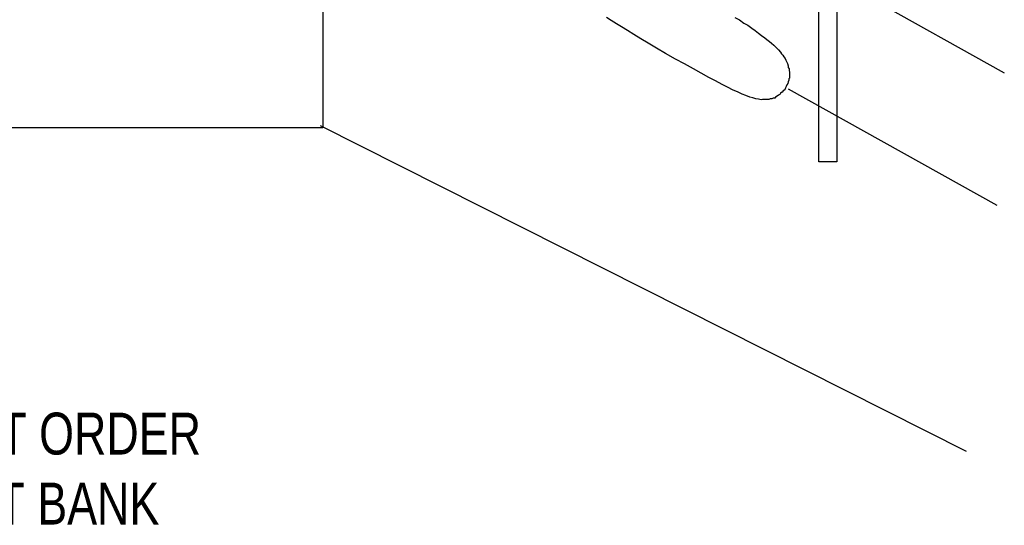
# Model space of a CAD drawing. Header units: inches. Extents: x -655 to 138, y 1863 to 2330.
# Tile 5 of 18: x -600 to -554, y 1867 to 1890. Entities that reach past the tile are written whole.
import ezdxf

# ---------------------------------------------------------------- set-up
doc = ezdxf.new("R2010")
doc.units = ezdxf.units.IN
doc.header["$MEASUREMENT"] = 0
doc.layers.add('I3MP_Exs_Txt', color=7, linetype='Continuous')
doc.styles.add('120', font='FSIMPLEX.SHX', dxfattribs={"width": 0.8, "height": 0.12})

msp = doc.modelspace()

# ---------------------------------------------------------------- linework, layer by layer
for p, q in [((-585.659, 1933.171), (-585.659, 1885.015)), ((-562.929, 1883.458), (-562.929, 1912.126)), ((-562.092, 1912.126), (-562.092, 1883.458)), ((-563.987, 1892.871), (-554.423, 1887.537)), ((-572.446, 1889.931), (-572.656, 1890.07)), ((-572.202, 1889.78), (-572.446, 1889.931)), ((-571.97, 1889.64), (-572.202, 1889.78)), ((-566.776, 1890.07), (-566.566, 1889.954)), ((-566.566, 1889.954), (-566.357, 1889.814)), ((-566.357, 1889.814), (-566.183, 1889.71)), ((-571.691, 1889.466), (-571.97, 1889.64)), ((-571.401, 1889.291), (-571.691, 1889.466)), ((-566.183, 1889.71), (-565.997, 1889.57)), ((-565.997, 1889.57), (-565.846, 1889.466)), ((-565.846, 1889.466), (-565.683, 1889.35)), ((-565.683, 1889.35), (-565.544, 1889.245)), ((-571.075, 1889.082), (-571.401, 1889.291)), ((-570.738, 1888.885), (-571.075, 1889.082)), ((-570.355, 1888.664), (-570.738, 1888.885)), ((-565.544, 1889.245), (-565.404, 1889.129)), ((-565.404, 1889.129), (-565.3, 1889.059)), ((-565.3, 1889.059), (-565.184, 1888.966)), ((-565.184, 1888.966), (-565.091, 1888.896)), ((-565.091, 1888.896), (-564.986, 1888.792)), ((-569.948, 1888.42), (-570.355, 1888.664)), ((-569.495, 1888.164), (-569.948, 1888.42)), ((-564.986, 1888.792), (-564.916, 1888.722)), ((-564.916, 1888.722), (-564.835, 1888.652)), ((-564.835, 1888.652), (-564.765, 1888.583)), ((-564.765, 1888.583), (-564.672, 1888.478)), ((-564.672, 1888.478), (-564.637, 1888.408)), ((-569.076, 1887.943), (-569.495, 1888.164)), ((-564.637, 1888.408), (-564.568, 1888.339)), ((-564.568, 1888.339), (-564.533, 1888.269)), ((-564.533, 1888.269), (-564.463, 1888.188)), ((-564.463, 1888.188), (-564.428, 1888.118)), ((-564.428, 1888.118), (-564.393, 1888.025)), ((-564.393, 1888.025), (-564.358, 1887.955)), ((-568.67, 1887.711), (-569.076, 1887.943)), ((-568.309, 1887.514), (-568.67, 1887.711)), ((-567.961, 1887.316), (-568.309, 1887.514)), ((-564.358, 1887.955), (-564.324, 1887.851)), ((-564.324, 1887.851), (-564.324, 1887.781)), ((-564.324, 1887.781), (-564.289, 1887.711)), ((-564.289, 1887.711), (-564.289, 1887.641)), ((-564.289, 1887.641), (-564.266, 1887.56)), ((-564.266, 1887.56), (-564.266, 1887.502)), ((-567.659, 1887.165), (-567.961, 1887.316)), ((-567.357, 1887.002), (-567.659, 1887.165)), ((-564.335, 1887.118), (-564.347, 1887.049)), ((-564.3, 1887.188), (-564.335, 1887.118)), ((-564.266, 1887.293), (-564.3, 1887.258)), ((-564.3, 1887.258), (-564.3, 1887.188)), ((-564.266, 1887.502), (-564.266, 1887.432)), ((-564.266, 1887.432), (-564.266, 1887.362)), ((-564.266, 1887.362), (-564.266, 1887.293)), ((-567.101, 1886.874), (-567.357, 1887.002)), ((-566.845, 1886.735), (-567.101, 1886.874)), ((-566.648, 1886.654), (-566.845, 1886.735)), ((-566.439, 1886.561), (-566.648, 1886.654)), ((-564.602, 1886.642), (-564.672, 1886.607)), ((-564.556, 1886.712), (-564.602, 1886.642)), ((-564.486, 1886.758), (-564.556, 1886.712)), ((-564.451, 1886.84), (-564.486, 1886.758)), ((-564.417, 1886.909), (-564.451, 1886.84)), ((-564.382, 1886.979), (-564.417, 1886.909)), ((-564.347, 1887.049), (-564.382, 1886.979)), ((-564.335, 1886.805), (-554.771, 1881.471)), ((-566.264, 1886.491), (-566.439, 1886.561)), ((-566.09, 1886.421), (-566.264, 1886.491)), ((-565.95, 1886.386), (-566.09, 1886.421)), ((-565.811, 1886.34), (-565.95, 1886.386)), ((-565.695, 1886.328), (-565.811, 1886.34)), ((-565.567, 1886.293), (-565.695, 1886.328)), ((-565.497, 1886.305), (-565.567, 1886.293)), ((-565.393, 1886.305), (-565.497, 1886.305)), ((-565.323, 1886.305), (-565.393, 1886.305)), ((-565.218, 1886.305), (-565.323, 1886.305)), ((-565.149, 1886.34), (-565.218, 1886.305)), ((-565.079, 1886.34), (-565.149, 1886.34)), ((-565.009, 1886.375), (-565.079, 1886.34)), ((-564.939, 1886.375), (-565.009, 1886.375)), ((-564.905, 1886.421), (-564.939, 1886.375)), ((-564.835, 1886.456), (-564.905, 1886.421)), ((-564.777, 1886.503), (-564.835, 1886.456)), ((-564.707, 1886.537), (-564.777, 1886.503)), ((-564.672, 1886.607), (-564.707, 1886.537)), ((-585.659, 1885.015), (-621.241, 1885.015)), ((-556.154, 1870.187), (-585.764, 1885.096)), ((-562.092, 1883.458), (-562.929, 1883.458))]:
    msp.add_line(p, q)

# ---------------------------------------------------------------- texts
at = {"layer": 'I3MP_Exs_Txt', "style": '120', "width": 0.8}
for s, p in [('DUCT ASSIGNMENT ORDER', (-619.082, 1870.043)), ('FOR 3-WIDE DUCT BANK', (-617.68, 1866.836))]:
    msp.add_text(s, height=1.92, dxfattribs=at).set_placement(p)

doc.saveas('drawing.dxf')
